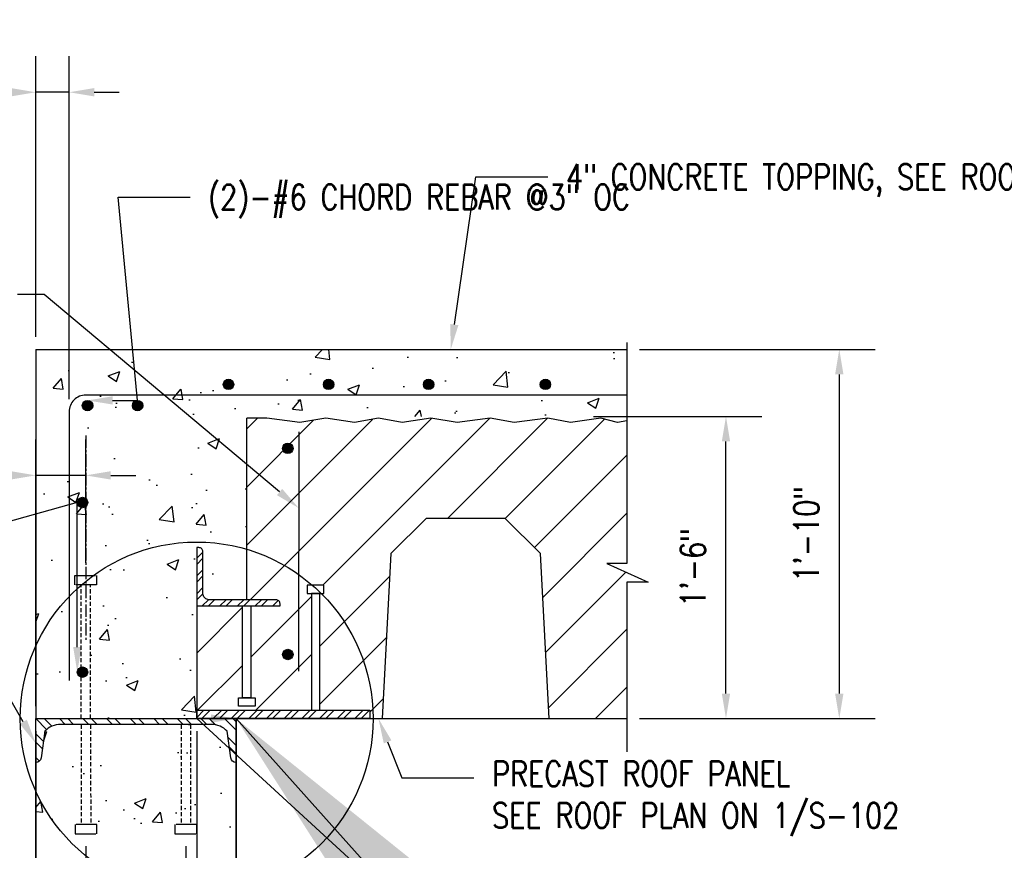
# Model space of a CAD drawing. Header units: inches. Extents: x 225 to 1025, y 378 to 670.
# Tile 13 of 14: x 599 to 658, y 615 to 665. Entities that reach past the tile are written whole.
import ezdxf
from ezdxf import colors
from ezdxf.entities.mleader import LeaderData, LeaderLine
from ezdxf.math import Vec2, Vec3

# ---------------------------------------------------------------- set-up
doc = ezdxf.new("R2010")
doc.units = ezdxf.units.IN
doc.header["$MEASUREMENT"] = 0
doc.linetypes.add('CENTER2', pattern=[1.125, 0.75, -0.125, 0.125, -0.125])
doc.linetypes.add('HIDDEN', pattern=[0.375, 0.25, -0.125])
doc.layers.get('Defpoints').update_dxf_attribs({"color": 243})
for name, color, linetype in [('A-WALL-PATT', 8, 'Continuous'), ('S-ANNO-CNTR', 1, 'CENTER2'), ('S-ANNO-DIMS', 1, 'Continuous'), ('S-SECT-CONC', 4, 'Continuous'), ('S-SECT-HIDE', 2, 'HIDDEN'), ('S-SECT-PATT', 1, 'Continuous'), ('S-SECT-RBAR', 5, 'Continuous'), ('S-SECT-STLS', 3, 'Continuous')]:
    doc.layers.add(name, color=color, linetype=linetype)
doc.layers.add('S-ANNO-SYMB', color=2, linetype='Continuous', lineweight=25)
doc.styles.add('Annotative', font='romans.shx', dxfattribs={"width": 0.8, "height": 0.125})
doc.styles.add('BASE16', font='romans.shx', dxfattribs={"width": 0.8})
doc.dimstyles.new('Annotative', dxfattribs={"dimscale": 0, "dimtxt": 0.125, "dimasz": 0.125, "dimexe": 0.179688, "dimexo": 0.0625, "dimgap": 0.09, "dimtad": 1, "dimdec": 3, "dimzin": 3, "dimdsep": 46, "dimlunit": 4, "dimtxsty": 'Annotative', "dimcen": 0.09, "dimclrt": 2, "dimazin": 2, "dimtfac": 1, "dimtdec": 3, "dimtmove": 1, "dimatfit": 3, "dimfxl": 1, "dimtfill": 1, "dimfrac": 2, "dimtolj": 1, "dimtzin": 0, "dimarcsym": 0})
doc.dimstyles.new('DIM16', dxfattribs={"dimscale": 16, "dimtxt": 0.125, "dimasz": 0.09375, "dimexe": 0.0625, "dimexo": 0.0625, "dimgap": 0.0625, "dimtad": 1, "dimdec": 4, "dimzin": 3, "dimdsep": 46, "dimlunit": 4, "dimtxsty": 'BASE16', "dimblk": 'ARCHTICK', "dimcen": 0.09, "dimdle": 0.0625, "dimclrd": 256, "dimclre": 256, "dimclrt": 4, "dimadec": 0, "dimazin": 0, "dimtfac": 1, "dimtdec": 4, "dimtmove": 0, "dimatfit": 2, "dimfxl": 1, "dimfrac": 2, "dimtolj": 1, "dimtzin": 0, "dimlwd": -1, "dimlwe": -1, "dimarcsym": 0})
pattern_1 = [(45, (216.7879, 1362.73625), (-0.5303301, 0.5303301), []), (45, (216.7879, 1363.11125), (-0.5303301, 0.5303301), [])]

# ---------------------------------------------------------------- blocks, each defined once
blk = doc.blocks.new('*D11')
at = {"layer": 'Defpoints', "color": 0, "transparency": 16777216}
for p in [(635.574, 645.389), (635.574, 623.256), (648.308, 623.256)]:
    blk.add_point(p, dxfattribs=at)
at = {"layer": 'S-ANNO-DIMS', "color": 0, "lineweight": -2, "transparency": 16777216}
for p, q in [((636.324, 645.389), (650.464, 645.389)), ((648.308, 643.889), (648.308, 624.756)), ((636.324, 623.256), (650.464, 623.256))]:
    blk.add_line(p, q, dxfattribs=at)
at = {"layer": 'S-ANNO-DIMS', "color": 0, "transparency": 16777216}
for points in [[(648.058, 643.889), (648.558, 643.889), (648.308, 645.389)], [(648.058, 624.756), (648.558, 624.756), (648.308, 623.256)]]:
    blk.add_solid(points, dxfattribs=at)
at = {"layer": 'S-ANNO-DIMS', "color": 2, "transparency": 16777216, "insert": (646.335, 634.322), "char_height": 1.5, "attachment_point": 5, "rotation": 90, "style": 'Annotative', "bg_fill": 3, "box_fill_scale": 1.25, "bg_fill_color": 256, "bg_fill_true_color": 13158600, "bg_fill_transparency": 0}
blk.add_mtext('\\A1;1\'-10"', dxfattribs=at)
blk = doc.blocks.new('*D12')
at = {"layer": 'Defpoints', "color": 0, "transparency": 16777216}
for p in [(632.831, 641.366), (641.515, 641.366), (635.574, 623.256)]:
    blk.add_point(p, dxfattribs=at)
at = {"layer": 'S-ANNO-DIMS', "color": 0, "lineweight": -2, "transparency": 16777216}
for p, q in [((633.581, 641.366), (643.671, 641.366)), ((641.515, 624.756), (641.515, 639.866)), ((636.324, 623.256), (643.671, 623.256))]:
    blk.add_line(p, q, dxfattribs=at)
at = {"layer": 'S-ANNO-DIMS', "color": 0, "transparency": 16777216}
for points in [[(641.265, 639.866), (641.765, 639.866), (641.515, 641.366)], [(641.265, 624.756), (641.765, 624.756), (641.515, 623.256)]]:
    blk.add_solid(points, dxfattribs=at)
at = {"layer": 'S-ANNO-DIMS', "color": 2, "transparency": 16777216, "insert": (639.542, 632.311), "char_height": 1.5, "attachment_point": 5, "rotation": 90, "style": 'Annotative', "bg_fill": 3, "box_fill_scale": 1.25, "bg_fill_color": 256, "bg_fill_true_color": 13158600, "bg_fill_transparency": 0}
blk.add_mtext('\\A1;1\'-6"', dxfattribs=at)
blk = doc.blocks.new('*D13')
at = {"layer": 'Defpoints', "color": 0, "transparency": 16777216}
for p in [(600.134, 623.256), (603.143, 616.351), (600.134, 603.472)]:
    blk.add_point(p, dxfattribs=at)
at = {"layer": 'S-ANNO-DIMS', "color": 0, "lineweight": -2, "transparency": 16777216}
for p, q in [((600.134, 622.506), (600.134, 601.315)), ((603.143, 615.601), (603.143, 601.315)), ((598.634, 603.472), (593.316, 603.472)), ((603.143, 603.472), (600.134, 603.472)), ((604.643, 603.472), (606.143, 603.472))]:
    blk.add_line(p, q, dxfattribs=at)
at = {"layer": 'S-ANNO-DIMS', "color": 0, "transparency": 16777216}
for points in [[(598.634, 603.722), (598.634, 603.222), (600.134, 603.472)], [(604.643, 603.722), (604.643, 603.222), (603.143, 603.472)]]:
    blk.add_solid(points, dxfattribs=at)
at = {"layer": 'S-ANNO-DIMS', "color": 2, "transparency": 16777216, "insert": (595.225, 605.445), "char_height": 1.5, "attachment_point": 5, "style": 'Annotative', "bg_fill": 3, "box_fill_scale": 1.25, "bg_fill_color": 256, "bg_fill_true_color": 13158600, "bg_fill_transparency": 0}
blk.add_mtext('\\A1;3"', dxfattribs=at)
blk = doc.blocks.new('*D14')
at = {"layer": 'Defpoints', "color": 0, "transparency": 16777216}
for p in [(609.78, 623.256), (612.148, 601.442), (609.78, 593.212)]:
    blk.add_point(p, dxfattribs=at)
at = {"layer": 'S-ANNO-DIMS', "color": 0, "lineweight": -2, "transparency": 16777216}
for p, q in [((609.78, 622.506), (609.78, 591.056)), ((612.148, 600.692), (612.148, 591.056)), ((608.28, 593.212), (606.78, 593.212)), ((609.78, 593.212), (612.148, 593.212)), ((613.648, 593.212), (624.337, 593.212))]:
    blk.add_line(p, q, dxfattribs=at)
at = {"layer": 'S-ANNO-DIMS', "color": 0, "transparency": 16777216}
for points in [[(608.28, 593.462), (608.28, 592.962), (609.78, 593.212)], [(613.648, 593.462), (613.648, 592.962), (612.148, 593.212)]]:
    blk.add_solid(points, dxfattribs=at)
at = {"layer": 'S-ANNO-DIMS', "color": 2, "transparency": 16777216, "insert": (619.742, 591.382), "char_height": 1.5, "attachment_point": 5, "style": 'Annotative', "bg_fill": 3, "box_fill_scale": 1.25, "bg_fill_color": 256, "bg_fill_true_color": 13158600, "bg_fill_transparency": 0}
blk.add_mtext('\\A1;BEARING', dxfattribs=at)
at = {"layer": 'S-ANNO-DIMS', "color": 2, "transparency": 16777216, "insert": (619.742, 595.435), "char_height": 1.5, "attachment_point": 5, "style": 'Annotative', "bg_fill": 3, "box_fill_scale": 1.25, "bg_fill_color": 256, "bg_fill_true_color": 13158600, "bg_fill_transparency": 0}
blk.add_mtext('\\A1;2 3/8"', dxfattribs=at)
blk = doc.blocks.new('*D15')
at = {"layer": 'Defpoints', "color": 0, "transparency": 16777216}
for p in [(612.141, 623.256), (609.136, 616.353), (609.136, 603.472)]:
    blk.add_point(p, dxfattribs=at)
at = {"layer": 'S-ANNO-DIMS', "color": 0, "lineweight": -2, "transparency": 16777216}
for p, q in [((612.141, 622.506), (612.141, 601.315)), ((609.136, 615.603), (609.136, 601.315)), ((607.636, 603.472), (606.136, 603.472)), ((609.136, 603.472), (612.141, 603.472)), ((613.641, 603.472), (620.958, 603.472))]:
    blk.add_line(p, q, dxfattribs=at)
at = {"layer": 'S-ANNO-DIMS', "color": 0, "transparency": 16777216}
for points in [[(607.636, 603.722), (607.636, 603.222), (609.136, 603.472)], [(613.641, 603.722), (613.641, 603.222), (612.141, 603.472)]]:
    blk.add_solid(points, dxfattribs=at)
at = {"layer": 'S-ANNO-DIMS', "color": 2, "transparency": 16777216, "insert": (619.05, 605.445), "char_height": 1.5, "attachment_point": 5, "style": 'Annotative', "bg_fill": 3, "box_fill_scale": 1.25, "bg_fill_color": 256, "bg_fill_true_color": 13158600, "bg_fill_transparency": 0}
blk.add_mtext('\\A1;3"', dxfattribs=at)
blk = doc.blocks.new('*D16')
at = {"layer": 'Defpoints', "color": 0, "transparency": 16777216}
for p in [(600.134, 637.835), (603.126, 631.842), (600.134, 623.256)]:
    blk.add_point(p, dxfattribs=at)
at = {"layer": 'S-ANNO-DIMS', "color": 0, "lineweight": -2, "transparency": 16777216}
for p, q in [((600.134, 624.006), (600.134, 639.991)), ((603.126, 632.592), (603.126, 639.991)), ((598.634, 637.835), (593.316, 637.835)), ((603.126, 637.835), (600.134, 637.835)), ((604.626, 637.835), (606.126, 637.835))]:
    blk.add_line(p, q, dxfattribs=at)
at = {"layer": 'S-ANNO-DIMS', "color": 0, "transparency": 16777216}
for points in [[(598.634, 638.085), (598.634, 637.585), (600.134, 637.835)], [(604.626, 638.085), (604.626, 637.585), (603.126, 637.835)]]:
    blk.add_solid(points, dxfattribs=at)
at = {"layer": 'S-ANNO-DIMS', "color": 2, "transparency": 16777216, "insert": (595.225, 639.807), "char_height": 1.5, "attachment_point": 5, "style": 'Annotative', "bg_fill": 3, "box_fill_scale": 1.25, "bg_fill_color": 256, "bg_fill_true_color": 13158600, "bg_fill_transparency": 0}
blk.add_mtext('\\A1;3"', dxfattribs=at)
blk = doc.blocks.new('_Origin')
at = {"color": 0, "linetype": 'ByBlock', "lineweight": -2}
blk.add_line((0, 0), (-1, 0), dxfattribs=at)
blk.add_circle((0, 0), 0.5, dxfattribs=at)
blk = doc.blocks.new('*D43')
at = {"layer": 'Defpoints', "color": 0, "transparency": 16777216}
for p in [(600.134, 660.803), (600.134, 645.389), (602.134, 641.651)]:
    blk.add_point(p, dxfattribs=at)
at = {"layer": 'S-ANNO-DIMS', "color": 0, "lineweight": -2, "transparency": 16777216}
for p, q in [((600.134, 646.139), (600.134, 662.959)), ((602.134, 642.401), (602.134, 662.959)), ((598.634, 660.803), (588.687, 660.803)), ((602.134, 660.803), (600.134, 660.803)), ((603.634, 660.803), (605.134, 660.803))]:
    blk.add_line(p, q, dxfattribs=at)
at = {"layer": 'S-ANNO-DIMS', "color": 0, "transparency": 16777216}
for points in [[(598.634, 661.053), (598.634, 660.553), (600.134, 660.803)], [(603.634, 661.053), (603.634, 660.553), (602.134, 660.803)]]:
    blk.add_solid(points, dxfattribs=at)
at = {"layer": 'S-ANNO-DIMS', "color": 2, "transparency": 16777216, "insert": (592.853, 662.776), "char_height": 1.5, "attachment_point": 5, "style": 'Annotative', "bg_fill": 3, "box_fill_scale": 1.25, "bg_fill_color": 256, "bg_fill_true_color": 13158600, "bg_fill_transparency": 0}
blk.add_mtext('\\A1;2" CLR', dxfattribs=at)

msp = doc.modelspace()

# ---------------------------------------------------------------- hatches: boundary and pattern name
at = {"layer": 'A-WALL-PATT'}
h = msp.add_hatch(dxfattribs=at)
h.set_pattern_fill('STEEL', color=256, scale=7.99996, style=0)
h.set_pattern_definition([(315, (-1399.255, 1042.0576), (-0.70710323, -0.70710323), []), (315, (-1399.255, 1041.5576), (-0.70710323, -0.70710323), [])])
edge = h.paths.add_edge_path()
edge.add_arc((610.7095, 621.7114), 1.187, 41.157237, 92.157333)
edge.add_line((610.6648, 622.8976), (601.6217, 622.8976))
edge.add_arc((601.5765, 621.6873), 1.2112, 87.862093, 138.343543)
edge.add_line((600.6716, 622.4923), (600.4509, 620.8944))
edge.add_arc((600.1336, 620.9362), 0.32, 270, 352.5, ccw=False)
edge.add_line((600.1336, 620.6162), (600.1336, 623.2556))
edge.add_line((600.1336, 623.2556), (612.1412, 623.2559))
edge.add_line((612.1412, 623.2559), (612.1412, 620.6165))
edge.add_arc((612.1412, 620.9365), 0.32, 187.5, 270, ccw=False)
edge.add_line((611.8239, 620.8948), (611.6032, 622.4926))
at = {"layer": 'A-WALL-PATT', "lineweight": -3}
h = msp.add_hatch(dxfattribs=at)
h.set_pattern_fill('AR-CONC', color=8, style=0)
h.set_pattern_definition([(50, (22.6386, 342.5813), (7.1726, -0.62752), [0.75, -8.25]), (355, (22.639, 342.581), (-1.38751, 7.52192), [0.6, -6.6]), (100.4514, (23.2364, 342.529), (5.78509, 6.8944), [0.6374, -7.01142]), (46.1842, (22.639, 344.581), (10.67241, -1.65519), [1.125, -12.375]), (96.6356, (23.528, 344.443), (9.34662, 9.74119), [0.9561, -10.51714]), (351.1842, (22.639, 344.581), (9.34662, 9.74119), [0.9, -9.9]), (21, (23.6386, 344.0813), (5.96907, -4.02619), [0.75, -8.25]), (326, (23.639, 344.081), (2.43315, 7.2515), [0.6, -6.6]), (71.4514, (24.136, 343.746), (8.402224, 3.22531), [0.6374, -7.01142]), (37.5, (22.6386, 342.5813), (0.121599, 3.328939), [0, -6.52, 0, -6.7, 0, -6.625]), (7.5, (22.6386, 342.5813), (2.630695, 3.944117), [0, -3.82, 0, -6.37, 0, -2.525]), (327.5, (20.4086, 342.5813), (5.338224, -0.225549), [0, -2.5, 0, -7.8, 0, -10.35]), (317.5, (19.4086, 342.5813), (5.831862, 1.00105), [0, -3.25, 0, -5.18, 0, -7.35])])
h.paths.add_polyline_path([(612.148, 601.4418), (605.6442, 601.4418), (605.6442, 602.6387), (604.5334, 600.1734), (604.5334, 601.4418), (600.1402, 601.4418), (600.1342, 620.6162), (600.3446, 620.6956), (600.4509, 620.8944), (600.6716, 622.4923), (601.1013, 622.8013), (601.5765, 622.8984), (610.6648, 622.8976), (611.1798, 622.8013), (611.6032, 622.4926), (611.8242, 620.8928), (611.9302, 620.6959), (612.1412, 620.6165)])
at = {"layer": 'S-SECT-PATT'}
h = msp.add_hatch(dxfattribs=at)
h.set_pattern_fill('STEEL', color=256, scale=6, style=0)
h.set_pattern_definition(pattern_1)
edge = h.paths.add_edge_path()
edge.add_arc((614.5299, 630.1306), 0.25, 360, 450, ccw=False)
edge.add_line((614.7799, 630.1306), (614.7799, 630.0056))
edge.add_line((614.7799, 630.0056), (609.7799, 630.0056))
edge.add_line((609.7799, 630.0056), (609.7799, 633.5056))
edge.add_line((609.7799, 633.5056), (609.9049, 633.5056))
edge.add_arc((609.9049, 633.2556), 0.25, 360, 450, ccw=False)
edge.add_line((610.1549, 633.2556), (610.1549, 630.7556))
edge.add_arc((610.5299, 630.7556), 0.375, 540, 630)
edge.add_line((610.5299, 630.3806), (614.5299, 630.3806))
at = {"layer": 'S-SECT-RBAR'}
h = msp.add_hatch(color=256, dxfattribs=at)
h.dxf.hatch_style = 1
edge = h.paths.add_edge_path()
edge.add_arc((611.6861, 643.2855), 0.3125, 0, 360)
h = msp.add_hatch(color=256, dxfattribs=at)
h.dxf.hatch_style = 1
edge = h.paths.add_edge_path()
edge.add_arc((617.6861, 643.2855), 0.3125, 0, 360)
h = msp.add_hatch(color=256, dxfattribs=at)
h.dxf.hatch_style = 1
edge = h.paths.add_edge_path()
edge.add_arc((623.6861, 643.2855), 0.3125, 0, 360)
h = msp.add_hatch(color=256, dxfattribs=at)
h.dxf.hatch_style = 1
edge = h.paths.add_edge_path()
edge.add_arc((630.6861, 643.2855), 0.3125, 0, 360)
h = msp.add_hatch(color=256, dxfattribs=at)
h.dxf.hatch_style = 1
edge = h.paths.add_edge_path()
edge.add_arc((603.2358, 642.0155), 0.3125, 0, 360)
h = msp.add_hatch(color=256, dxfattribs=at)
h.dxf.hatch_style = 1
edge = h.paths.add_edge_path()
edge.add_arc((606.2358, 642.0155), 0.3125, 0, 360)
h = msp.add_hatch(color=256, dxfattribs=at)
h.dxf.hatch_style = 1
edge = h.paths.add_edge_path()
edge.add_arc((615.245, 639.4552), 0.3125, 0, 360)
h = msp.add_hatch(color=256, dxfattribs=at)
h.dxf.hatch_style = 1
edge = h.paths.add_edge_path()
edge.add_arc((615.245, 627.0962), 0.3125, 0, 360)

# ---------------------------------------------------------------- linework, layer by layer
at = {"layer": 'S-ANNO-CNTR'}
msp.add_line((603.1257, 640.2286), (603.1257, 627.864), dxfattribs=at)
at = {"layer": 'S-SECT-CONC'}
for p, q in [((600.1336, 645.3894), (600.1336, 623.2556)), ((600.1336, 645.3894), (635.574, 645.3894)), ((612.7799, 630.3806), (612.7799, 641.2556)), ((612.148, 601.4418), (612.1413, 623.2559)), ((600.1402, 601.4418), (600.1336, 622.7109))]:
    msp.add_line(p, q, dxfattribs=at)
at = {"layer": 'S-SECT-HIDE'}
for p, q in [((602.8445, 623.2556), (602.8445, 631.2791)), ((603.4069, 623.2556), (603.4069, 631.2791)), ((602.8622, 622.8973), (602.8622, 616.9131)), ((603.4206, 622.8975), (603.4243, 616.9132)), ((608.8543, 622.8998), (608.8543, 616.9155)), ((609.4127, 622.8999), (609.4164, 616.9157))]:
    msp.add_line(p, q, dxfattribs=at)
at = {"layer": 'S-SECT-HIDE', "ltscale": 5}
for points in [[(602.4695, 631.2791), (602.4695, 631.8416), (603.7819, 631.8416), (603.7819, 631.2791)], [(602.4872, 616.9131), (602.4872, 616.3506), (603.7997, 616.3506), (603.7997, 616.9131)], [(608.4793, 616.9155), (608.4793, 616.353), (609.7918, 616.353), (609.7918, 616.9155)]]:
    msp.add_lwpolyline(points, close=True, dxfattribs=at)
at = {"layer": 'S-SECT-RBAR'}
msp.add_line((615.9009, 640.4539), (615.8917, 626.0975), dxfattribs=at)
msp.add_lwpolyline([(635.574, 642.6505), (603.1336, 642.6505, 0.4142136), (602.1336, 641.6505), (602.1336, 625.5403)], format="xyb", dxfattribs=at)
for centre in [(611.6861, 643.2855), (617.6861, 643.2855), (623.6861, 643.2855), (630.6861, 643.2855), (603.2358, 642.0155), (606.2358, 642.0155), (615.245, 639.4552), (615.245, 627.0962)]:
    msp.add_circle(centre, 0.3125, dxfattribs=at)
at = {"layer": 'S-SECT-STLS'}
msp.add_lwpolyline([(614.7799, 630.0056), (614.7799, 630.1306, 0.4142136), (614.5299, 630.3806), (610.5299, 630.3806, -0.4142136), (610.1549, 630.7556), (610.1549, 633.2556, 0.4142136), (609.9049, 633.5056), (609.7799, 633.5056), (609.7799, 630.0056)], format="xyb", close=True, dxfattribs=at)
for points in [[(616.4049, 630.7556), (617.4049, 630.7556), (617.4049, 631.2556), (616.4049, 631.2556)], [(612.5299, 630.0056), (613.0299, 630.0056), (613.0299, 624.5056), (612.5299, 624.5056)], [(612.2799, 624.5056), (613.2799, 624.5056), (613.2799, 624.0056), (612.2799, 624.0056)]]:
    msp.add_lwpolyline(points, close=True, dxfattribs=at)
msp.add_lwpolyline([(617.1549, 623.7556), (617.1549, 630.7556), (616.6549, 630.7556), (616.6549, 623.7556)], dxfattribs=at)
at = {"layer": 'S-SECT-STLS', "linetype": 'Continuous'}
msp.add_lwpolyline([(611.6032, 622.4926, 0.2262773), (610.6648, 622.8976), (601.6217, 622.8976, 0.2238997), (600.6716, 622.4923), (600.4509, 620.8944, -0.3763733), (600.1336, 620.6162), (600.1336, 623.2556), (612.1412, 623.2559), (612.1412, 620.6165, -0.3763733), (611.8239, 620.8948)], format="xyb", close=True, dxfattribs=at)

# ---------------------------------------------------------------- leaders
at = {"layer": 'S-ANNO-DIMS'}
ml = msp.add_multileader_mtext('Standard', dxfattribs=at)
ml.set_content('PL-1/2"x13" CONT w/ 5/8"%%Cx6" HAS @8" OC (ALTERNATE SIDES),\\PPROVIDE HOLES TO MATCH WITH GROUT TUBE, INSTALL HAS OFFSET FROM DOWEL TUBES, TYP', color=2, style='Annotative')
ml.set_leader_properties()
ml.build(insert=Vec2(0, 0))
ml.multileader.update_dxf_attribs({"dogleg_length": 0.36, "arrow_head_size": 1.5, "scale": 12})
ctx = ml.context
ctx.base_point, ctx.scale, ctx.char_height, ctx.arrow_head_size, ctx.landing_gap_size, ctx.plane_origin = Vec3(506.7027, 598.9822), 12, 1.5, 1.5, 1.08, Vec3(501.1774, 604.0163)
notes = []
notes.append((ctx, [(0, (1, 1, 0), (502.3827, 598.9822), (1, 0), 4.32, [(0, [(492.8107, 623.4064)], 0, [])])]))
ctx.mtext.insert, ctx.mtext.width, ctx.mtext.flow_direction = Vec3(507.7827, 599.8751), 32.251819, 5
at = {"layer": 'S-ANNO-SYMB'}
msp.add_leader([(612.1412, 623.2559), (622.9023, 611.2425), (631.6795, 611.2425)], dimstyle='DIM16', override={"dimscale": 10, "dimtxt": 3, "dimasz": 3, "dimexe": 1.58, "dimexo": 1.58, "dimgap": 1.58, "dimtad": 0, "dimtoh": 1, "dimdec": 0, "dimlunit": 2, "dimdle": 0, "dimtfac": 0.7, "dimtdec": 0, "dimtix": 1, "dimtmove": 1}, dxfattribs=at)
for ctx, leaders in notes:
    for number, flags, end, landing, length, lines in leaders:
        leader = LeaderData()
        leader.index, (leader.has_last_leader_line, leader.has_dogleg_vector, leader.attachment_direction) = number, flags
        leader.last_leader_point, leader.dogleg_vector, leader.dogleg_length = Vec3(end), Vec3(landing), length
        for number, points, colour, breaks in lines:
            line = LeaderLine()
            line.index, line.vertices, line.color, line.breaks = number, Vec3.list(points), colors.encode_raw_color(colour), breaks
            leader.lines.append(line)
        ctx.leaders.append(leader)

# ---------------------------------------------------------------- next in the draw order: dimensions: what is measured, and where the dimension line sits
at = {"layer": 'S-ANNO-DIMS'}
dim = msp.add_linear_dim(base=(648.3081, 623.2556), p1=(635.574, 645.3894), p2=(635.574, 623.2556), angle=90, dimstyle='Annotative', override={"dimdec": 0, "dimpost": '\\X'}, dxfattribs=at)
dim.commit()
dim.dimension.update_dxf_attribs({"geometry": '*D11', "text_midpoint": (646.3352, 634.3225)})
dim = msp.add_linear_dim(base=(600.1336, 603.4717), p1=(603.1434, 616.3506), p2=(600.1336, 623.2556), dimstyle='Annotative', override={"dimpost": '\\X', "dimtmove": 0}, dxfattribs=at)
dim.commit()
dim.dimension.update_dxf_attribs({"geometry": '*D13', "text_midpoint": (595.225, 603.4717), "dimtype": 160})
dim = msp.add_linear_dim(base=(609.7799, 593.2124), p1=(612.148, 601.4418), p2=(609.7799, 623.2556), text='<>\\XBEARING', dimstyle='Annotative', override={"dimpost": '\\X', "dimtmove": 0}, dxfattribs=at)
dim.commit()
dim.dimension.update_dxf_attribs({"geometry": '*D14', "text_midpoint": (619.7423, 593.2124), "dimtype": 160})

# ---------------------------------------------------------------- next in the draw order: dimensions: what is measured, and where the dimension line sits
dim = msp.add_linear_dim(base=(641.5149, 641.3658), p1=(635.574, 623.2556), p2=(632.831, 641.3658), angle=90, dimstyle='Annotative', override={"dimdec": 0, "dimpost": '\\X'}, dxfattribs=at)
dim.commit()
dim.dimension.update_dxf_attribs({"geometry": '*D12', "text_midpoint": (639.542, 632.3107)})
dim = msp.add_linear_dim(base=(600.1336, 637.8345), p1=(603.1257, 631.8416), p2=(600.1336, 623.2556), dimstyle='Annotative', override={"dimpost": '\\X', "dimtmove": 0}, dxfattribs=at)
dim.commit()
dim.dimension.update_dxf_attribs({"geometry": '*D16', "text_midpoint": (595.225, 637.8345), "dimtype": 160})

# ---------------------------------------------------------------- next in the draw order: leaders
ml = msp.add_multileader_mtext('Standard', dxfattribs=at)
ml.set_content('4" CONCRETE TOPPING, SEE ROOF FRAMING PLAN ON 1/S-102 FOR REINF SIZE AND SPACING', color=2, style='Annotative')
ml.set_leader_properties()
ml.build(insert=Vec2(0, 0))
ml.multileader.update_dxf_attribs({"dogleg_length": 0.36, "arrow_head_size": 1.5, "scale": 12})
ctx = ml.context
ctx.base_point, ctx.scale, ctx.char_height, ctx.arrow_head_size, ctx.landing_gap_size, ctx.plane_origin = Vec3(514.6794, 657.3763), 12, 1.5, 1.5, 1.08, Vec3(510.3594, 654.0212)
notes = []
notes.append((ctx, [(0, (1, 1, 0), (510.3594, 657.3763), (1, 0), 4.32, [(0, [(508.786, 645.493)], 0, [])])]))
ctx.mtext.insert, ctx.mtext.width, ctx.mtext.flow_direction = Vec3(515.7594, 658.1263), 24.834673, 5
ml = msp.add_multileader_mtext('Standard', dxfattribs=at)
ml.set_content('4" CONCRETE TOPPING, SEE ROOF FRAMING PLAN ON 1/S-102 FOR REINF SIZE AND SPACING', color=2, style='Annotative')
ml.set_leader_properties()
ml.build(insert=Vec2(0, 0))
ml.multileader.update_dxf_attribs({"dogleg_length": 0.36, "arrow_head_size": 1.5, "scale": 12})
ctx = ml.context
ctx.base_point, ctx.scale, ctx.char_height, ctx.arrow_head_size, ctx.landing_gap_size, ctx.plane_origin = Vec3(630.8381, 655.732), 12, 1.5, 1.5, 1.08, Vec3(626.5181, 654.4907)
notes.append((ctx, [(0, (1, 1, 0), (626.5181, 655.732), (1, 0), 4.32, [(0, [(625.0127, 645.3894)], 0, [])])]))
ctx.mtext.insert, ctx.mtext.width, ctx.mtext.flow_direction = Vec3(631.9181, 656.482), 24.664554, 5
ml = msp.add_multileader_mtext('Standard', dxfattribs=at)
ml.set_content('(2)-#6 CHORD REBAR @3" OC', color=2, style='Annotative')
ml.set_leader_properties()
ml.build(insert=Vec2(0, 0))
ml.multileader.update_dxf_attribs({"dogleg_length": 0.36, "arrow_head_size": 1.5, "scale": 12})
ctx = ml.context
ctx.base_point, ctx.scale, ctx.char_height, ctx.arrow_head_size, ctx.landing_gap_size, ctx.plane_origin = Vec3(609.3825, 654.5133), 12, 1.5, 1.5, 1.08, Vec3(605.0625, 654.5133)
notes.append((ctx, [(0, (1, 1, 0), (605.0625, 654.5133), (1, 0), 4.32, [(1, [(603.2358, 642.328), (606.2358, 642.328)], 0, [])])]))
ctx.mtext.insert, ctx.mtext.width, ctx.mtext.flow_direction = Vec3(610.4625, 655.2633), 15.226019, 5
ml = msp.add_multileader_mtext('Standard', dxfattribs=at)
ml.set_content('CHORD\\PREBAR PER ROOF PLAN', color=2, style='Annotative')
ml.set_leader_properties()
ml.set_arrow_properties(name='ORIGIN')
ml.build(insert=Vec2(0, 0))
ml.multileader.update_dxf_attribs({"dogleg_length": 0.1151, "arrow_head_size": 1.5, "scale": 12})
ctx = ml.context
ctx.base_point, ctx.scale, ctx.char_height, ctx.arrow_head_size, ctx.landing_gap_size, ctx.plane_origin = Vec3(496.1202, 654.4454), 12, 1.5, 1.5, 1.08, Vec3(490.2536, 654.0211)
notes.append((ctx, [(0, (1, 1, 0), (494.7387, 654.4454), (1, 0), 1.3814, [(0, [(488.4111, 642.7934)], 0, [])])]))
ctx.mtext.insert, ctx.mtext.width, ctx.mtext.flow_direction = Vec3(497.2002, 655.1954), 12.75758, 5
for ctx, leaders in notes:
    for number, flags, end, landing, length, lines in leaders:
        leader = LeaderData()
        leader.index, (leader.has_last_leader_line, leader.has_dogleg_vector, leader.attachment_direction) = number, flags
        leader.last_leader_point, leader.dogleg_vector, leader.dogleg_length = Vec3(end), Vec3(landing), length
        for number, points, colour, breaks in lines:
            line = LeaderLine()
            line.index, line.vertices, line.color, line.breaks = number, Vec3.list(points), colors.encode_raw_color(colour), breaks
            leader.lines.append(line)
        ctx.leaders.append(leader)

# ---------------------------------------------------------------- next in the draw order: hatches: boundary and pattern name
at = {"layer": 'S-SECT-RBAR'}
h = msp.add_hatch(color=256, dxfattribs=at)
h.dxf.hatch_style = 1
edge = h.paths.add_edge_path()
edge.add_arc((602.9348, 636.2081), 0.3125, 0, 360)
h = msp.add_hatch(color=256, dxfattribs=at)
h.dxf.hatch_style = 1
edge = h.paths.add_edge_path()
edge.add_arc((602.9348, 626.0388), 0.3125, 0, 360)

# ---------------------------------------------------------------- next in the draw order: linework, layer by layer
at = {"layer": 'S-SECT-CONC'}
for points in [[(635.574, 645.7939), (635.574, 632.5486), (634.3771, 632.5486), (636.8424, 631.4378), (635.574, 631.4378), (635.574, 621.2724)], [(635.574, 641.0976), (635.0056, 641.0056), (634.015, 641.2556), (632.1924, 641.0056), (630.8254, 641.2556), (628.8193, 641.0056), (627.373, 641.2556), (625.3919, 641.0056), (623.8268, 641.2556), (622.1032, 641.0056), (620.6768, 641.2556), (619.2504, 641.0056), (617.5268, 641.2556), (615.9617, 641.0056), (613.9805, 641.2556), (612.7799, 641.2556)]]:
    msp.add_lwpolyline(points, dxfattribs=at)
at = {"layer": 'S-SECT-RBAR'}
for centre in [(602.9348, 636.2081), (602.9348, 626.0388)]:
    msp.add_circle(centre, 0.3125, dxfattribs=at)

# ---------------------------------------------------------------- next in the draw order: leaders
at = {"layer": 'S-ANNO-DIMS'}
ml = msp.add_multileader_mtext('Standard', dxfattribs=at)
ml.set_content('SEE C1/S-604 FOR\\PREBAR ADDED FOR\\PELECTRICAL CONTINUITY', color=2, style='Annotative')
ml.set_leader_properties()
ml.build(insert=Vec2(0, 0))
ml.multileader.update_dxf_attribs({"dogleg_length": 0.36, "arrow_head_size": 1.5, "scale": 12})
ctx = ml.context
ctx.base_point, ctx.scale, ctx.char_height, ctx.arrow_head_size, ctx.landing_gap_size, ctx.plane_origin = Vec3(575.8503, 648.6739), 12, 1.5, 1.5, 1.08, Vec3(598.0394, 643.2226)
ctx.text_align_type = 2
notes = []
notes.append((ctx, [(0, (1, 1, 0), (600.6394, 648.6739), (-1, 0), 1.6006, [(0, [(615.898, 635.8748)], 0, [])])]))
ctx.mtext.insert, ctx.mtext.alignment, ctx.mtext.flow_direction = Vec3(597.9589, 649.4239), 3, 5
ml = msp.add_multileader_mtext('Standard', dxfattribs=at)
ml.set_content('2-#4 CONT', color=2, style='Annotative')
ml.set_leader_properties()
ml.build(insert=Vec2(0, 0))
ml.multileader.update_dxf_attribs({"dogleg_length": 0.36, "arrow_head_size": 1.5, "scale": 12})
ctx = ml.context
ctx.base_point, ctx.scale, ctx.char_height, ctx.arrow_head_size, ctx.landing_gap_size, ctx.plane_origin = Vec3(577.2782, 633.2123), 12, 1.5, 1.5, 1.08, Vec3(591.8373, 633.2123)
ctx.text_align_type = 2
notes.append((ctx, [(0, (1, 1, 0), (591.8373, 633.2123), (-1, 0), 1.8276, [(1, [(602.6223, 626.0388), (602.6223, 636.2081)], 0, [])])]))
ctx.mtext.insert, ctx.mtext.alignment, ctx.mtext.flow_direction = Vec3(588.9297, 634.2123), 3, 5
ml = msp.add_multileader_mtext('Standard', dxfattribs=at)
ml.set_content('C12x20.7 CONT w/\\P(2)-1/2"%%Cx8" HAS\\P@ 1\'-0" OC & (1)-5/8"%%Cx8" HAS @ 1\'-0" OC ', color=2, style='Annotative')
ml.set_leader_properties()
ml.build(insert=Vec2(0, 0))
ml.multileader.update_dxf_attribs({"dogleg_length": 0.36, "arrow_head_size": 1.5, "scale": 12})
ctx = ml.context
ctx.base_point, ctx.scale, ctx.char_height, ctx.arrow_head_size, ctx.landing_gap_size, ctx.plane_origin = Vec3(570.3262, 628.333), 12, 1.5, 1.5, 1.08, Vec3(596.349, 617.9164)
ctx.text_align_type = 2
notes.append((ctx, [(0, (1, 1, 0), (596.349, 628.333), (-1, 0), 4.32, [(0, [(600.1336, 621.7623)], 0, [])])]))
ctx.mtext.insert, ctx.mtext.width, ctx.mtext.alignment, ctx.mtext.flow_direction = Vec3(590.949, 629.083), 21.665612, 3, 5
ml = msp.add_multileader_mtext('Standard', dxfattribs=at)
ml.set_content('PROVIDE 1/8" WIDE x 1/2" DEEP SAWCUT IN PRECAST WEB ADJACENT TO STEEL PLATE PRIOR TO WELDING TO WALL CHANNEL', color=2, style='Annotative')
ml.set_leader_properties()
ml.build(insert=Vec2(0, 0))
ml.multileader.update_dxf_attribs({"dogleg_length": 0.36, "arrow_head_size": 1.5, "scale": 12})
ctx = ml.context
ctx.base_point, ctx.scale, ctx.char_height, ctx.arrow_head_size, ctx.landing_gap_size, ctx.plane_origin = Vec3(506.7027, 611.8876), 12, 1.5, 1.5, 1.08, Vec3(502.3827, 614.1223)
notes.append((ctx, [(0, (1, 1, 0), (502.3827, 611.8876), (1, 0), 4.32, [(0, [(493.7344, 623.4064)], 0, [])])]))
ctx.mtext.insert, ctx.mtext.width, ctx.mtext.flow_direction = Vec3(507.7827, 612.6376), 32.066992, 5
ml = msp.add_multileader_mtext('Standard', dxfattribs=at)
ml.set_content('PRECAST ROOF PANEL\\PSEE ROOF PLAN ON 1/S-102', color=2, style='Annotative')
ml.set_leader_properties()
ml.build(insert=Vec2(0, 0))
ml.multileader.update_dxf_attribs({"dogleg_length": 0.36, "arrow_head_size": 1.5, "scale": 12})
ctx = ml.context
ctx.base_point, ctx.scale, ctx.char_height, ctx.arrow_head_size, ctx.landing_gap_size, ctx.plane_origin = Vec3(506.7027, 618.9304), 12, 1.5, 1.5, 1.08, Vec3(501.6627, 620.6943)
notes.append((ctx, [(0, (1, 1, 0), (502.3827, 618.9304), (1, 0), 4.32, [(0, [(500.2565, 623.4062)], 0, [])])]))
ctx.mtext.insert, ctx.mtext.width, ctx.mtext.flow_direction = Vec3(507.7827, 619.9304), 33.354594, 5
ml = msp.add_multileader_mtext('Standard', dxfattribs=at)
ml.set_content('PRECAST ROOF PANEL\\PSEE ROOF PLAN ON 1/S-102', color=2, style='Annotative')
ml.set_leader_properties()
ml.build(insert=Vec2(0, 0))
ml.multileader.update_dxf_attribs({"dogleg_length": 0.36, "arrow_head_size": 1.5, "scale": 12})
ctx = ml.context
ctx.base_point, ctx.scale, ctx.char_height, ctx.arrow_head_size, ctx.landing_gap_size, ctx.plane_origin = Vec3(626.4029, 619.6981), 12, 1.5, 1.5, 1.08, Vec3(622.0829, 619.6981)
notes.append((ctx, [(0, (1, 1, 0), (622.0829, 619.6981), (1, 0), 4.32, [(0, [(620.6767, 623.2554)], 0, [])])]))
ctx.mtext.insert, ctx.mtext.width, ctx.mtext.flow_direction = Vec3(627.4829, 620.6981), 33.105875, 5
at = {"layer": 'S-ANNO-SYMB'}
ml = msp.add_multileader_mtext('Standard', dxfattribs=at)
ml.set_content('', color=2, style='Annotative')
ml.set_leader_properties()
ml.build(insert=Vec2(0, 0))
ml.multileader.update_dxf_attribs({"dogleg_length": 0.36, "arrow_head_size": 1.5, "scale": 12})
ctx = ml.context
ctx.base_point, ctx.scale, ctx.char_height, ctx.arrow_head_size, ctx.landing_gap_size, ctx.plane_origin = Vec3(633.9503, 611.2425), 12, 1.5, 1.5, 1.08, Vec3(616.2498, 609.2702)
notes.append((ctx, [(0, (1, 1, 0), (622.9023, 611.2425), (1, 0), 11.048, [(1, [(612.1412, 623.2559), (609.7799, 623.2556)], 0, [])])]))
ctx.mtext.insert, ctx.mtext.flow_direction = Vec3(635.0303, 611.9925), 5
for ctx, leaders in notes:
    for number, flags, end, landing, length, lines in leaders:
        leader = LeaderData()
        leader.index, (leader.has_last_leader_line, leader.has_dogleg_vector, leader.attachment_direction) = number, flags
        leader.last_leader_point, leader.dogleg_vector, leader.dogleg_length = Vec3(end), Vec3(landing), length
        for number, points, colour, breaks in lines:
            line = LeaderLine()
            line.index, line.vertices, line.color, line.breaks = number, Vec3.list(points), colors.encode_raw_color(colour), breaks
            leader.lines.append(line)
        ctx.leaders.append(leader)

# ---------------------------------------------------------------- next in the draw order: dimensions: what is measured, and where the dimension line sits
at = {"layer": 'S-ANNO-DIMS'}
dim = msp.add_linear_dim(base=(609.1355, 603.4717), p1=(612.1412, 623.2559), p2=(609.1355, 616.353), dimstyle='Annotative', override={"dimpost": '\\X', "dimtmove": 0}, dxfattribs=at)
dim.commit()
dim.dimension.update_dxf_attribs({"geometry": '*D15', "text_midpoint": (619.0498, 603.4717), "dimtype": 160})

# ---------------------------------------------------------------- next in the draw order: hatches: boundary and pattern name
at = {"layer": 'A-WALL-PATT'}
h = msp.add_hatch(dxfattribs=at)
h.set_pattern_fill('AR-CONC', color=8, style=0)
h.set_pattern_definition([(50, (0, 0), (7.1726, -0.62752), [0.75, -8.25]), (355, (0, 0), (-1.387513, 7.52192), [0.6, -6.6]), (100.45144, (0.598, -0.052), (5.78509, 6.8944), [0.6374, -7.01142]), (46.1842, (0, 2), (10.67241, -1.65519), [1.125, -12.375]), (96.6356, (0.889, 1.862), (9.34662, 9.74119), [0.9561, -10.51714]), (351.1842, (0, 2), (9.34662, 9.74119), [0.9, -9.9]), (21, (1, 1.5), (5.96907, -4.02619), [0.75, -8.25]), (326, (1, 1.5), (2.433153, 7.2515), [0.6, -6.6]), (71.45144, (1.4974, 1.1645), (8.402224, 3.22531), [0.6374, -7.01142]), (37.5, (0, 0), (0.1215986, 3.3289385), [0, -6.52, 0, -6.7, 0, -6.625]), (7.5, (0, 0), (2.630695, 3.944117), [0, -3.82, 0, -6.37, 0, -2.525]), (327.5, (-2.23, 0), (5.338224, -0.225549), [0, -2.5, 0, -7.8, 0, -10.35]), (317.5, (-3.23, 0), (5.831862, 1.00105), [0, -3.25, 0, -5.18, 0, -7.35])])
edge = h.paths.add_edge_path()
edge.add_line((612.772, 641.3658), (635.574, 641.3658))
edge.add_line((635.574, 641.3658), (635.574, 645.3894))
edge.add_line((635.574, 645.3894), (600.1336, 645.3894))
edge.add_line((600.1336, 645.3894), (600.1336, 623.2556))
edge.add_line((600.1336, 623.2556), (609.7799, 623.2558))
edge.add_line((609.7799, 623.2558), (609.7799, 630.4347))
edge.add_line((609.7799, 630.4347), (609.7799, 633.4918))
edge.add_line((609.7799, 633.4918), (609.8049, 633.4918))
edge.add_arc((609.8235, 633.0858), 0.4065, 26.448551, 92.617782, ccw=False)
edge.add_line((610.1874, 633.2668), (610.1874, 630.716))
edge.add_arc((610.4686, 630.716), 0.2812, 180, 270)
edge.add_line((610.4686, 630.4347), (612.772, 630.4347))
edge.add_line((612.772, 630.4347), (612.772, 641.3658))
h = msp.add_hatch(dxfattribs=at)
h.set_pattern_fill('ANSI31', color=256, scale=19.68498, style=0)
h.set_pattern_definition([(45, (-52.1957, -2e-13), (-1.739923, 1.739923), [])])
h.paths.add_polyline_path([(635.574, 641.0976), (635.0056, 641.0056), (634.015, 641.2556), (632.1924, 641.0056), (630.8254, 641.2556), (628.8193, 641.0056), (627.373, 641.2556), (625.3919, 641.0056), (623.8268, 641.2556), (622.1032, 641.0056), (620.6768, 641.2556), (619.2504, 641.0056), (617.5268, 641.2556), (615.9617, 641.0056), (613.9805, 641.2556), (612.7799, 641.2556), (612.7799, 630.3806), (614.5299, 630.3806, -0.4142136), (614.7799, 630.1306), (614.7799, 630.0056), (613.0299, 630.0056), (613.0299, 624.5056), (613.2799, 624.5056), (613.2799, 624.0056), (612.2799, 624.0056), (612.2799, 624.5056), (612.5299, 624.5056), (612.5299, 630.0056), (609.7799, 630.0056), (609.7799, 623.7556), (616.6549, 623.7556), (616.6549, 630.7556), (616.4049, 630.7556), (616.4049, 631.2556), (617.4049, 631.2556), (617.4049, 630.7556), (617.1549, 630.7556), (617.1549, 623.7556), (620.1549, 623.7556), (620.1549, 623.2556), (620.9049, 623.2556), (621.423, 633.1421), (623.5365, 635.2556), (628.2733, 635.2556), (630.3868, 633.1421), (630.9049, 623.2556), (635.574, 623.2556), (635.574, 631.4378), (636.8424, 631.4378), (634.3771, 632.5486), (635.574, 632.5486)])
at = {"layer": 'S-SECT-PATT'}
h = msp.add_hatch(dxfattribs=at)
h.set_pattern_fill('STEEL', color=256, scale=6, style=0)
h.set_pattern_definition(pattern_1)
h.paths.add_polyline_path([(620.1549, 623.2556), (609.7799, 623.2556), (609.7799, 623.7556), (620.1549, 623.7556)])

# ---------------------------------------------------------------- next in the draw order: linework, layer by layer
at = {"layer": 'S-SECT-CONC'}
for p, q in [((609.7799, 633.5056), (609.7799, 623.2556)), ((609.7799, 623.2556), (635.574, 623.2556))]:
    msp.add_line(p, q, dxfattribs=at)
msp.add_lwpolyline([(630.9049, 623.2556), (630.3868, 633.1421), (628.2733, 635.2556), (623.5365, 635.2556), (621.423, 633.1421), (620.9049, 623.2556)], dxfattribs=at)
msp.add_circle((609.7799, 623.2556), 10.5826, dxfattribs=at)
at = {"layer": 'S-SECT-STLS'}
msp.add_lwpolyline([(620.1549, 623.2556), (609.7799, 623.2556), (609.7799, 623.7556), (620.1549, 623.7556)], close=True, dxfattribs=at)

# ---------------------------------------------------------------- next in the draw order: leaders
at = {"layer": 'S-ANNO-DIMS'}
ml = msp.add_multileader_mtext('Standard', dxfattribs=at)
ml.set_content('L3x3x1/4 CONT W/ 1/2"%%C x 4" \\PHAS @ 1\'-0" OC', color=2, style='Annotative')
ml.set_leader_properties()
ml.build(insert=Vec2(0, 0))
ml.multileader.update_dxf_attribs({"dogleg_length": 0.36, "arrow_head_size": 1.5, "scale": 12})
ctx = ml.context
ctx.base_point, ctx.scale, ctx.char_height, ctx.arrow_head_size, ctx.landing_gap_size, ctx.plane_origin = Vec3(501.3316, 632.0134), 12, 1.5, 1.5, 1.08, Vec3(493.3098, 632.0134)
notes = []
notes.append((ctx, [(0, (1, 1, 0), (497.0116, 632.0134), (1, 0), 4.32, [(0, [(490.6088, 623.4064)], 0, [])])]))
ctx.mtext.insert, ctx.mtext.width, ctx.mtext.flow_direction = Vec3(502.4116, 632.7634), 19.699241, 5
for ctx, leaders in notes:
    for number, flags, end, landing, length, lines in leaders:
        leader = LeaderData()
        leader.index, (leader.has_last_leader_line, leader.has_dogleg_vector, leader.attachment_direction) = number, flags
        leader.last_leader_point, leader.dogleg_vector, leader.dogleg_length = Vec3(end), Vec3(landing), length
        for number, points, colour, breaks in lines:
            line = LeaderLine()
            line.index, line.vertices, line.color, line.breaks = number, Vec3.list(points), colors.encode_raw_color(colour), breaks
            leader.lines.append(line)
        ctx.leaders.append(leader)

# ---------------------------------------------------------------- next in the draw order: dimensions: what is measured, and where the dimension line sits
dim = msp.add_linear_dim(base=(600.1336, 660.8031), p1=(602.1336, 641.6505), p2=(600.1336, 645.3894), text='<> CLR', dimstyle='Annotative', override={"dimpost": '\\X', "dimtmove": 0}, dxfattribs=at)
dim.commit()
dim.dimension.update_dxf_attribs({"geometry": '*D43', "text_midpoint": (592.8526, 660.8031), "dimtype": 160})

doc.saveas('drawing.dxf')
